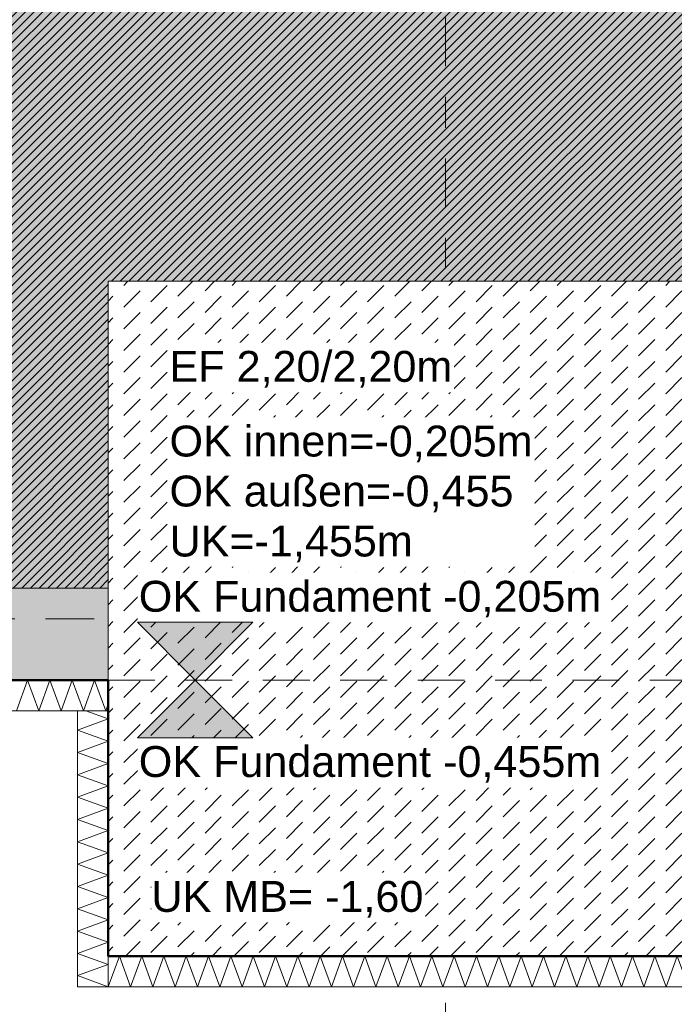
# Model space of a CAD drawing. Header units: metres. Extents: x -273 to 6, y -183 to 13.
# Tile 218 of 256: x -59.56 to -57.42, y -40.7 to -37.49. Entities that reach past the tile are written whole.
import ezdxf

# ---------------------------------------------------------------- set-up
doc = ezdxf.new("R2010")
doc.units = ezdxf.units.M
doc.header["$LTSCALE"] = 0.05
doc.header["$PDMODE"] = 1
doc.header["$PDSIZE"] = -2
doc.linetypes.add('ISO-02 Strichlinie', pattern=[3.81, 3.048, -0.762])
doc.linetypes.add('Linienart-53', pattern=[5.291531, 3.175, -1.058062, 0.352704, -0.705764])
doc.layers.get('0').update_dxf_attribs({"lineweight": 25})
for name, color, linetype, lineweight, true_color in [('00 -Bauelemente -Beton unbewehrt', 7, 'Continuous', 9, 0xf7e06e), ('00 -Bauelemente -Dämmung innen', 7, 'Continuous', 9, 0xff7fe6), ('30 -32 Gründung- 2 Flachgründungen u. Bodenplatten', 7, 'Continuous', 9, 0xff6633), ('30 -32 Gründung-4 Frostschürze', 7, 'Continuous', 9, 0x66aaff), ('70 -72 Beschriftung- 1 Beschriftung allgemein', 7, 'Continuous', 9, 0xff6633), ('70 -76 Bemaßung- 2 Allgemein', 7, 'Continuous', 5, 0x6666cc)]:
    doc.layers.add(name, color=color, linetype=linetype, lineweight=lineweight, true_color=true_color)
for name, color, linetype, lineweight in [('30 -35 Decken- 2 Beläge- Dämmung', 7, 'Continuous', 9), ('70 -71 Achsen- 1 Gebäudeachsen', 7, 'Linienart-53', 18), ('Keine', 7, 'Continuous', 9)]:
    doc.layers.add(name, color=color, linetype=linetype, lineweight=lineweight)
doc.styles.add('Arial', font='arial.ttf')
doc.dimstyles.new('k+k_klein', dxfattribs={"dimtxt": 0.100689, "dimasz": 0.05302, "dimexe": 0.05, "dimexo": 0.15, "dimgap": 0.005, "dimtad": 1, "dimdec": 3, "dimtxsty": 'Arial', "dimblk": 'VW_SLASH-2', "dimblk1": 'VW_SLASH-2', "dimblk2": 'VW_SLASH-2', "dimcen": 0, "dimdle": 0.025, "dimadec": 3, "dimazin": 0, "dimtfac": 0.75, "dimtdec": 3, "dimtix": 1, "dimtmove": 0, "dimatfit": 0, "dimldrblk": 'VW_FILLEDARROW', "dimfxl": 0.1, "dimfxlon": 1, "dimfrac": 2, "dimtolj": 1, "dimarcsym": 0})

# ---------------------------------------------------------------- blocks, each defined once
blk = doc.blocks.new('_Achsen (3D)')
at = {"layer": '70 -71 Achsen- 1 Gebäudeachsen', "transparency": 33554687}
for p, q in [((-58.171, 3.8), (-58.171, -46.172)), ((-179.668, -39.447), (3.826, -39.447))]:
    blk.add_line(p, q, dxfattribs=at)
blk = doc.blocks.new('Gruppe-414')
at = {"color": 255, "linetype": 'Continuous', "lineweight": 5}
blk.add_wipeout([(-65.321, -39.747), (-59.271, -39.747), (-59.271, -39.647), (-65.321, -39.647)], dxfattribs=at).dxf.layer = '00 -Bauelemente -Dämmung innen'
blk = doc.blocks.new('Gruppe-415')
at = {"layer": '00 -Bauelemente -Dämmung innen', "color": 7, "transparency": 33554687, "flags": 128}
blk.add_lwpolyline([(-59.5703, -39.747), (-59.5339, -39.647), (-59.4975, -39.747), (-59.4611, -39.647), (-59.4247, -39.747), (-59.3883, -39.647), (-59.3519, -39.747), (-59.3155, -39.647), (-59.2791, -39.747), (-59.271, -39.7248)], dxfattribs=at)
blk = doc.blocks.new('Gruppe-417')
at = {"layer": '00 -Bauelemente -Dämmung innen', "color": 7, "linetype": 'Continuous', "lineweight": 9, "transparency": 33554687}
blk.add_line((-59.271, -39.747), (-59.271, -39.647), dxfattribs=at)
blk = doc.blocks.new('Gruppe-418')
at = {"color": 7, "transparency": 33554687}
blk.add_blockref('Gruppe-417', (0, 0), dxfattribs=at)
blk = doc.blocks.new('Gruppe-419')
at = {"layer": '00 -Bauelemente -Dämmung innen', "color": 7, "linetype": 'Continuous', "lineweight": 9, "transparency": 33554687}
blk.add_line((-59.271, -39.647), (-65.321, -39.647), dxfattribs=at)
blk = doc.blocks.new('Gruppe-420')
at = {"layer": '00 -Bauelemente -Dämmung innen', "color": 7, "linetype": 'Continuous', "lineweight": 9, "transparency": 33554687}
blk.add_line((-65.321, -39.747), (-59.271, -39.747), dxfattribs=at)
blk = doc.blocks.new('Gruppe-421')
at = {"color": 7, "transparency": 33554687}
for name in ['Gruppe-419', 'Gruppe-420']:
    blk.add_blockref(name, (0, 0), dxfattribs=at)
blk = doc.blocks.new('Gruppe-422')
at = {"layer": '00 -Bauelemente -Dämmung innen', "color": 7}
blk.add_blockref('Gruppe-414', (0, 0), dxfattribs=at)
at = {"color": 7, "transparency": 33554687}
for name in ['Gruppe-418', 'Gruppe-421']:
    blk.add_blockref(name, (0, 0), dxfattribs=at)
at = {"layer": '00 -Bauelemente -Dämmung innen', "color": 7, "transparency": 33554687}
blk.add_blockref('Gruppe-415', (0, 0), dxfattribs=at)
blk = doc.blocks.new('Gruppe-423')
at = {"layer": '00 -Bauelemente -Dämmung innen', "color": 7, "transparency": 33554687}
blk.add_blockref('Gruppe-422', (0, 0), dxfattribs=at)
at = {"layer": '00 -Bauelemente -Dämmung innen', "color": 0, "flags": 1}
for tag in ['prm0_value', 'prm1_value', 'prm2_value', 'prm3_value', 'prm4_value', 'prm5_value', 'prm6_value', 'IFC_UUID', 'instanceID', 'prm0_name', 'prm0_type', 'prm1_name', 'prm1_type', 'prm2_name', 'prm2_type', 'prm3_name', 'prm3_type', 'prm4_name', 'prm4_type', 'prm5_name', 'prm5_type', 'prm6_name', 'prm6_type']:
    blk.add_attdef(tag, (-65.321, -39.747), '', height=0.00018, dxfattribs=at)
blk = doc.blocks.new('Gruppe-1484')
at = {"color": 255, "linetype": 'Continuous', "lineweight": 5}
blk.add_wipeout([(-59.271, -40.647), (-56.971, -40.647), (-56.971, -40.547), (-59.271, -40.547)], dxfattribs=at).dxf.layer = '00 -Bauelemente -Dämmung innen'
blk = doc.blocks.new('Gruppe-1485')
at = {"layer": '00 -Bauelemente -Dämmung innen', "color": 7, "transparency": 33554687, "flags": 128}
blk.add_lwpolyline([(-59.271, -40.647), (-59.2346, -40.547), (-59.1982, -40.647), (-59.1618, -40.547), (-59.1254, -40.647), (-59.089, -40.547), (-59.0526, -40.647), (-59.0162, -40.547), (-58.9798, -40.647), (-58.9434, -40.547), (-58.907, -40.647), (-58.8706, -40.547), (-58.8342, -40.647), (-58.7978, -40.547), (-58.7614, -40.647), (-58.725, -40.547), (-58.6886, -40.647), (-58.6523, -40.547), (-58.6159, -40.647), (-58.5795, -40.547), (-58.5431, -40.647), (-58.5067, -40.547), (-58.4703, -40.647), (-58.4339, -40.547), (-58.3975, -40.647), (-58.3611, -40.547), (-58.3247, -40.647), (-58.2883, -40.547), (-58.2519, -40.647), (-58.2155, -40.547), (-58.1791, -40.647), (-58.1427, -40.547), (-58.1063, -40.647), (-58.0699, -40.547), (-58.0335, -40.647), (-57.9971, -40.547), (-57.9607, -40.647), (-57.9243, -40.547), (-57.8879, -40.647), (-57.8515, -40.547), (-57.8151, -40.647), (-57.7787, -40.547), (-57.7423, -40.647), (-57.7059, -40.547), (-57.6695, -40.647), (-57.6331, -40.547), (-57.5967, -40.647), (-57.5603, -40.547), (-57.5239, -40.647), (-57.4875, -40.547), (-57.4511, -40.647), (-57.4148, -40.547), (-57.3784, -40.647), (-57.342, -40.547), (-57.3056, -40.647), (-57.2692, -40.547), (-57.2328, -40.647), (-57.1964, -40.547), (-57.16, -40.647), (-57.1236, -40.547), (-57.0872, -40.647), (-57.0508, -40.547), (-57.0144, -40.647), (-56.978, -40.547), (-56.971, -40.5662)], dxfattribs=at)
blk = doc.blocks.new('Gruppe-1486')
at = {"layer": '00 -Bauelemente -Dämmung innen', "color": 7, "linetype": 'Continuous', "lineweight": 9, "transparency": 33554687}
blk.add_line((-59.271, -40.547), (-59.271, -40.647), dxfattribs=at)
blk = doc.blocks.new('Gruppe-1487')
at = {"layer": '00 -Bauelemente -Dämmung innen', "color": 7, "linetype": 'Continuous', "lineweight": 9, "transparency": 33554687}
blk.add_line((-56.971, -40.647), (-56.971, -40.547), dxfattribs=at)
blk = doc.blocks.new('Gruppe-1488')
at = {"color": 7, "transparency": 33554687}
for name in ['Gruppe-1486', 'Gruppe-1487']:
    blk.add_blockref(name, (0, 0), dxfattribs=at)
blk = doc.blocks.new('Gruppe-1489')
at = {"layer": '00 -Bauelemente -Dämmung innen', "color": 7, "linetype": 'Continuous', "lineweight": 9, "transparency": 33554687}
blk.add_line((-56.971, -40.547), (-59.271, -40.547), dxfattribs=at)
blk = doc.blocks.new('Gruppe-1490')
at = {"layer": '00 -Bauelemente -Dämmung innen', "color": 7, "linetype": 'Continuous', "lineweight": 9, "transparency": 33554687}
blk.add_line((-59.271, -40.647), (-56.971, -40.647), dxfattribs=at)
blk = doc.blocks.new('Gruppe-1491')
at = {"color": 7, "transparency": 33554687}
for name in ['Gruppe-1489', 'Gruppe-1490']:
    blk.add_blockref(name, (0, 0), dxfattribs=at)
blk = doc.blocks.new('Gruppe-1492')
at = {"layer": '00 -Bauelemente -Dämmung innen', "color": 7}
blk.add_blockref('Gruppe-1484', (0, 0), dxfattribs=at)
at = {"color": 7, "transparency": 33554687}
for name in ['Gruppe-1488', 'Gruppe-1491']:
    blk.add_blockref(name, (0, 0), dxfattribs=at)
at = {"layer": '00 -Bauelemente -Dämmung innen', "color": 7, "transparency": 33554687}
blk.add_blockref('Gruppe-1485', (0, 0), dxfattribs=at)
blk = doc.blocks.new('Gruppe-1493')
at = {"layer": '00 -Bauelemente -Dämmung innen', "color": 7, "transparency": 33554687}
blk.add_blockref('Gruppe-1492', (0, 0), dxfattribs=at)
at = {"layer": '00 -Bauelemente -Dämmung innen', "color": 0, "flags": 1}
for tag in ['prm0_value', 'prm1_value', 'prm2_value', 'prm3_value', 'prm4_value', 'prm5_value', 'prm6_value', 'IFC_UUID', 'instanceID', 'prm0_name', 'prm0_type', 'prm1_name', 'prm1_type', 'prm2_name', 'prm2_type', 'prm3_name', 'prm3_type', 'prm4_name', 'prm4_type', 'prm5_name', 'prm5_type', 'prm6_name', 'prm6_type']:
    blk.add_attdef(tag, (-59.271, -40.647), '', height=0.00018, dxfattribs=at)
blk = doc.blocks.new('Gruppe-1494')
at = {"color": 255, "linetype": 'Continuous', "lineweight": 5}
blk.add_wipeout([(-59.271, -40.647), (-59.271, -39.747), (-59.371, -39.747), (-59.371, -40.647)], dxfattribs=at).dxf.layer = '00 -Bauelemente -Dämmung innen'
blk = doc.blocks.new('Gruppe-1495')
at = {"layer": '00 -Bauelemente -Dämmung innen', "color": 7, "transparency": 33554687, "flags": 128}
blk.add_lwpolyline([(-59.271, -40.647), (-59.371, -40.6106), (-59.271, -40.5742), (-59.371, -40.5379), (-59.271, -40.5015), (-59.371, -40.4651), (-59.271, -40.4287), (-59.371, -40.3923), (-59.271, -40.3559), (-59.371, -40.3195), (-59.271, -40.2831), (-59.371, -40.2467), (-59.271, -40.2103), (-59.371, -40.1739), (-59.271, -40.1375), (-59.371, -40.1011), (-59.271, -40.0647), (-59.371, -40.0283), (-59.271, -39.9919), (-59.371, -39.9555), (-59.271, -39.9191), (-59.371, -39.8827), (-59.271, -39.8463), (-59.371, -39.8099), (-59.271, -39.7735), (-59.3437, -39.747)], dxfattribs=at)
blk = doc.blocks.new('Gruppe-1496')
at = {"layer": '00 -Bauelemente -Dämmung innen', "color": 7, "linetype": 'Continuous', "lineweight": 9, "transparency": 33554687}
blk.add_line((-59.371, -40.647), (-59.271, -40.647), dxfattribs=at)
blk = doc.blocks.new('Gruppe-1497')
at = {"layer": '00 -Bauelemente -Dämmung innen', "color": 7, "linetype": 'Continuous', "lineweight": 9, "transparency": 33554687}
blk.add_line((-59.271, -39.747), (-59.371, -39.747), dxfattribs=at)
blk = doc.blocks.new('Gruppe-1498')
at = {"color": 7, "transparency": 33554687}
for name in ['Gruppe-1497', 'Gruppe-1496']:
    blk.add_blockref(name, (0, 0), dxfattribs=at)
blk = doc.blocks.new('Gruppe-1499')
at = {"layer": '00 -Bauelemente -Dämmung innen', "color": 7, "linetype": 'Continuous', "lineweight": 9, "transparency": 33554687}
blk.add_line((-59.371, -39.747), (-59.371, -40.647), dxfattribs=at)
blk = doc.blocks.new('Gruppe-1500')
at = {"layer": '00 -Bauelemente -Dämmung innen', "color": 7, "linetype": 'Continuous', "lineweight": 9, "transparency": 33554687}
blk.add_line((-59.271, -40.647), (-59.271, -39.747), dxfattribs=at)
blk = doc.blocks.new('Gruppe-1501')
at = {"color": 7, "transparency": 33554687}
for name in ['Gruppe-1499', 'Gruppe-1500']:
    blk.add_blockref(name, (0, 0), dxfattribs=at)
blk = doc.blocks.new('Gruppe-1502')
at = {"layer": '00 -Bauelemente -Dämmung innen', "color": 7}
blk.add_blockref('Gruppe-1494', (0, 0), dxfattribs=at)
at = {"color": 7, "transparency": 33554687}
for name in ['Gruppe-1498', 'Gruppe-1501']:
    blk.add_blockref(name, (0, 0), dxfattribs=at)
at = {"layer": '00 -Bauelemente -Dämmung innen', "color": 7, "transparency": 33554687}
blk.add_blockref('Gruppe-1495', (0, 0), dxfattribs=at)
blk = doc.blocks.new('Gruppe-1503')
at = {"layer": '00 -Bauelemente -Dämmung innen', "color": 7, "transparency": 33554687}
blk.add_blockref('Gruppe-1502', (0, 0), dxfattribs=at)
at = {"layer": '00 -Bauelemente -Dämmung innen', "color": 0, "flags": 1}
for tag in ['prm0_value', 'prm1_value', 'prm2_value', 'prm3_value', 'prm4_value', 'prm5_value', 'prm6_value', 'IFC_UUID', 'instanceID', 'prm0_name', 'prm0_type', 'prm1_name', 'prm1_type', 'prm2_name', 'prm2_type', 'prm3_name', 'prm3_type', 'prm4_name', 'prm4_type', 'prm5_name', 'prm5_type', 'prm6_name', 'prm6_type']:
    blk.add_attdef(tag, (-59.371, -40.647), '', height=0.00018, dxfattribs=at)
blk = doc.blocks.new('Gruppe-2372')
at = {"layer": '30 -32 Gründung- 2 Flachgründungen u. Bodenplatten', "flags": 128}
blk.add_lwpolyline([(-59.271, -38.347), (-57.071, -38.347), (-57.071, -40.547), (-59.271, -40.547)], close=True, dxfattribs=at)
at = {"color": 255}
for points in [[(-59.071, -38.7093), (-58.1426, -38.7093), (-58.1426, -38.547), (-59.071, -38.547)], [(-59.071, -39.2773), (-57.8798, -39.2773), (-57.8798, -38.7905), (-59.071, -38.7905)]]:
    blk.add_wipeout(points, dxfattribs=at).dxf.layer = '70 -72 Beschriftung- 1 Beschriftung allgemein'
at = {"layer": '70 -72 Beschriftung- 1 Beschriftung allgemein', "char_height": 0.100689, "attachment_point": 1, "line_spacing_factor": 0.970891, "style": 'Arial'}
for s, insert in [('EF 2,20/2,20m', (-59.071, -38.5741)), ('OK innen=-0,205m\\POK außen=-0,455\\PUK=-1,455m', (-59.071, -38.8175))]:
    blk.add_mtext(s, dxfattribs=dict(at, insert=insert))
blk = doc.blocks.new('_FU_2D LP5 (2D)')
at = {"color": 255}
blk.add_wipeout([(-59.27099996, -38.34704198), (-57.07099996, -38.34704198), (-57.07099996, -40.54704198), (-59.27099996, -40.54704198)], dxfattribs=at).dxf.layer = '00 -Bauelemente -Beton unbewehrt'
at = {"layer": '00 -Bauelemente -Beton unbewehrt', "linetype": 'Continuous', "lineweight": 9}
h = blk.add_hatch(dxfattribs=at)
h.set_pattern_fill('Unbew_ Beton1 1mm SRF', style=0, pattern_type=2)
h.set_pattern_definition([(45, (0, 0), (0.088388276, 0.01767774), [0.075, -0.05])])
h.paths.add_polyline_path([(-59.27099996, -38.34704198), (-57.07099996, -38.34704198), (-57.07099996, -40.54704198), (-59.27099996, -40.54704198)])
at = {"layer": '30 -35 Decken- 2 Beläge- Dämmung', "linetype": 'Continuous', "lineweight": 18, "true_color": 0xd9d9d9}
h = blk.add_hatch(dxfattribs=at)
h.set_pattern_fill('Schraffur grau', color=254, style=0, pattern_type=2)
h.set_pattern_definition([(45, (-88.613402, -25.839444), (0.014142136, -0.014142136), [])])
h.paths.add_polyline_path([(-75.77099996, -21.84704198), (-74.77099996, -21.84704198), (-74.77099996, -20.54704198), (-75.67099996, -20.54704198), (-75.67099996, -14.84704198), (-79.77099996, -14.84704198), (-79.77099996, -29.09704198), (-80.92099996, -29.09704198), (-80.92099996, -29.93902719), (-80.92109109, -29.93902719), (-80.92109109, -33.19704198), (-84.92099996, -33.19704198), (-84.92099996, -29.93902719), (-84.92109109, -29.93902719), (-84.92109109, -29.09704198), (-89.17099996, -29.09704198), (-89.17099996, -33.19704198), (-93.17109109, -33.19704198), (-93.17109109, -29.09704198), (-98.82099996, -29.09704198), (-98.82099996, -34.09704198), (-75.67099996, -34.09704198), (-75.67099996, -30.59704198), (-73.67099996, -30.59704198), (-73.67099996, -35.19704198), (-74.57099996, -35.19704198), (-74.57099996, -38.67204198), (-73.89599996, -38.67204198), (-73.89599996, -39.34704198), (-67.52099996, -39.34704198), (-67.52099996, -38.34704198), (-65.32099996, -38.34704198), (-65.32099996, -39.34704198), (-59.27099996, -39.34704198), (-59.27099996, -38.34704198), (-57.07099996, -38.34704198), (-57.07099996, -39.34704198), (-50.67099996, -39.34704198), (-50.67099996, -28.29704198), (-56.92099996, -28.29704198), (-56.92099996, -32.44704198), (-59.42099996, -32.44704198), (-59.42099996, -28.29704198), (-65.17099996, -28.29704198), (-65.17099996, -32.44704198), (-67.67099996, -32.44704198), (-67.67099996, -28.29704198), (-73.57099996, -28.29704198), (-73.57099996, -29.29704198), (-75.77099996, -29.29704198), (-75.77099996, -27.09704198), (-74.77099996, -27.09704198), (-74.77099996, -24.04704198), (-75.77099996, -24.04704198)])
at = {"layer": 'Keine', "linetype": 'Continuous', "lineweight": 0, "transparency": 33554511}
h = blk.add_hatch(color=43, dxfattribs=at)
h.paths.add_polyline_path([(-75.67109109, -30.59704198), (-73.67099996, -30.59704198), (-73.67099996, -35.19704198), (-74.57099996, -35.19704198), (-74.57099996, -38.67204198), (-73.89599996, -38.67204198), (-73.89599996, -39.34704198), (-67.52099996, -39.34704198), (-67.52099996, -38.34704198), (-65.32099996, -38.34704198), (-65.32099996, -39.34704198), (-59.27099996, -39.34704198), (-59.27099996, -38.34704198), (-57.07099996, -38.34704198), (-57.07099996, -39.34704198), (-50.67099996, -39.34704198), (-50.67099996, -28.29704198), (-56.92099996, -28.29704198), (-56.92099996, -32.44704198), (-59.42099996, -32.44704198), (-59.42099996, -28.29704198), (-65.17099996, -28.29704198), (-65.17099996, -32.44704198), (-67.67099996, -32.44704198), (-67.67099996, -28.29704198), (-73.57099996, -28.29704198), (-73.57099996, -29.29704198), (-75.77099996, -29.29704198), (-75.77099996, -27.09704198), (-74.77099996, -27.09704198), (-74.77099996, -24.04704198), (-75.77099996, -24.04704198), (-75.77099996, -21.84704198), (-74.77099996, -21.84704198), (-74.77099996, -20.54704198), (-75.67109109, -20.54704198), (-75.67109109, -10.69704198), (-75.42109109, -10.69704198), (-75.42109109, -9.44704198), (-81.42109109, -9.44704198), (-81.42109109, -13.94704198), (-84.42109109, -13.94704198), (-84.42109109, -6.44704198), (-81.95609109, -6.44704198), (-81.95609109, -3.29008264), (-84.69599996, -3.29008264), (-84.69599996, -0.54704198), (-88.07099996, -0.54704198), (-88.07099996, -2.44704198), (-89.37099996, -2.44704198), (-89.37099996, -0.54704198), (-89.57099996, -0.54704198), (-89.57099996, -2.89008719), (-92.77099996, -2.89008719), (-92.77099996, -0.54704198), (-93.72109109, -0.54704198), (-93.72109109, -8.09704198), (-92.67109109, -8.09704198), (-92.67109109, -6.44704198), (-89.67109109, -6.44704198), (-89.67109109, -13.94704198), (-92.67109109, -13.94704198), (-92.67109109, -9.29704198), (-98.82109109, -9.29704198), (-98.82109109, -11.09704198), (-94.09609109, -11.09704198), (-94.09609109, -23.54704198), (-98.82109109, -23.54704198), (-98.82109109, -34.09704198), (-75.67109109, -34.09704198)])
h.paths.add_polyline_path([(-89.17109109, -33.19704198), (-93.17109109, -33.19704198), (-93.17109109, -29.19704198), (-89.17109109, -29.19704198)])
h.paths.add_polyline_path([(-84.92109109, -29.19704198), (-80.92109109, -29.19704198), (-80.92109109, -33.19704198), (-84.92109109, -33.19704198)])
h.paths.add_polyline_path([(-85.12109109, -17.39704198), (-80.72109109, -17.39704198), (-80.72109109, -25.49704198), (-85.12109109, -25.49704198)])
h.paths.add_polyline_path([(-88.97109109, -25.49704198), (-93.37109109, -25.49704198), (-93.37109109, -17.39704198), (-88.97109109, -17.39704198)])
at = {"layer": '00 -Bauelemente -Beton unbewehrt', "flags": 128}
blk.add_lwpolyline([(-59.27099996, -38.34704198), (-57.07099996, -38.34704198), (-57.07099996, -40.54704198), (-59.27099996, -40.54704198)], close=True, dxfattribs=at)
at = {"layer": '30 -35 Decken- 2 Beläge- Dämmung', "flags": 128}
blk.add_lwpolyline([(-98.82099996, -34.09704198), (-75.67099996, -34.09704198), (-75.67099996, -30.59704198), (-73.67099996, -30.59704198), (-73.67099996, -35.19704198), (-74.57099996, -35.19704198), (-74.57099996, -38.67204198), (-73.89599996, -38.67204198), (-73.89599996, -39.34704198), (-67.52099996, -39.34704198), (-67.52099996, -38.34704198), (-65.32099996, -38.34704198), (-65.32099996, -39.34704198), (-59.27099996, -39.34704198), (-59.27099996, -38.34704198), (-57.07099996, -38.34704198), (-57.07099996, -39.34704198), (-50.67099996, -39.34704198), (-50.67099996, -28.29704198)], dxfattribs=at)
at = {"layer": 'Keine', "flags": 128}
blk.add_lwpolyline([(-98.82109109, -34.09704198), (-75.67109109, -34.09704198), (-75.67109109, -30.59704198), (-73.67099996, -30.59704198), (-73.67099996, -35.19704198), (-74.57099996, -35.19704198), (-74.57099996, -38.67204198), (-73.89599996, -38.67204198), (-73.89599996, -39.34704198), (-67.52099996, -39.34704198), (-67.52099996, -38.34704198), (-65.32099996, -38.34704198), (-65.32099996, -39.34704198), (-59.27099996, -39.34704198), (-59.27099996, -38.34704198), (-57.07099996, -38.34704198), (-57.07099996, -39.34704198), (-50.67099996, -39.34704198), (-50.67099996, -28.29704198)], dxfattribs=at)
at = {"layer": '00 -Bauelemente -Dämmung innen', "color": 7}
for name in ['Gruppe-423', 'Gruppe-1493']:
    blk.add_blockref(name, (0, 0), dxfattribs=at)
at = {"layer": '30 -32 Gründung-4 Frostschürze', "linetype": 'Continuous', "lineweight": 0, "transparency": 33554534}
blk.add_hatch(color=161, dxfattribs=at).paths.add_polyline_path([(-59.27099996, -39.64704198), (-65.32099996, -39.64704198), (-65.32099996, -39.34704198), (-59.27099996, -39.34704198)])
at = {"layer": '30 -32 Gründung- 2 Flachgründungen u. Bodenplatten', "linetype": 'ISO-02 Strichlinie'}
blk.add_line((-59.27099996, -39.64704198), (-57.07099996, -39.64704198), dxfattribs=at)
at = {"layer": '30 -32 Gründung-4 Frostschürze', "flags": 128}
blk.add_lwpolyline([(-59.27099996, -39.64704198), (-65.32099996, -39.64704198), (-65.32099996, -39.34704198), (-59.27099996, -39.34704198)], close=True, dxfattribs=at)
at = {"layer": '00 -Bauelemente -Dämmung innen', "color": 7}
blk.add_blockref('Gruppe-1503', (0, 0), dxfattribs=at)
at = {"layer": '30 -32 Gründung- 2 Flachgründungen u. Bodenplatten', "color": 7}
blk.add_blockref('Gruppe-2372', (0, 0), dxfattribs=at)
at = {"layer": '70 -72 Beschriftung- 1 Beschriftung allgemein', "color": 103, "lineweight": 50, "true_color": 0x66cc7f, "flags": 128}
blk.add_lwpolyline([(-98.82099996, -34.39704198), (-75.67099996, -34.39704198), (-75.67099996, -35.19704198), (-74.87099996, -35.19704198), (-74.87099996, -38.67204198), (-75.44599996, -38.67204198), (-75.44599996, -40.22204198), (-73.89599996, -40.22204198), (-73.89599996, -39.64704198), (-67.52099996, -39.64704198), (-67.52099996, -40.54704198), (-65.32099996, -40.54704198), (-65.32099996, -39.64704198), (-59.27099996, -39.64704198), (-59.27099996, -40.54704198), (-57.07099996, -40.54704198), (-57.07099996, -39.64704198), (-50.67099996, -39.64704198), (-50.67099996, -40.19704198), (-49.17099996, -40.19704198), (-49.17099996, -34.39704198), (-26.02099996, -34.39704198)], dxfattribs=at)
blk = doc.blocks.new('VW_SLASH-2')
at = {"color": 0, "linetype": 'ByBlock', "lineweight": -2, "transparency": 16777216}
blk.add_line((0.472, 0), (-1, 0), dxfattribs=at)
at = {"color": 0, "lineweight": 5, "transparency": 16777216, "flags": 128}
blk.add_lwpolyline([(0.5, 0.5), (-0.5, -0.5)], dxfattribs=at)
blk = doc.blocks.new('*D2923')
at = {"layer": '70 -76 Bemaßung- 2 Allgemein', "color": 0, "lineweight": -2}
for p, q in [((-65.321, -44.172), (-65.321, -44.322)), ((-59.271, -44.172), (-59.271, -44.322)), ((-59.324, -44.272), (-65.268, -44.272))]:
    blk.add_line(p, q, dxfattribs=at)
at = {"layer": 'Defpoints', "color": 0}
for p in [(-65.321, -39.647), (-59.271, -39.647), (-65.321, -44.272)]:
    blk.add_point(p, dxfattribs=at)
at = {"layer": '70 -76 Bemaßung- 2 Allgemein', "color": 0, "lineweight": -2, "xscale": 0.05302001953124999, "yscale": 0.05302001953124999, "zscale": 0.05302001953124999, "rotation": 180}
blk.add_blockref('VW_SLASH-2', (-65.321, -44.272), dxfattribs=at)
at = {"layer": '70 -76 Bemaßung- 2 Allgemein', "color": 0, "lineweight": -2, "xscale": 0.05302001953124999, "yscale": 0.05302001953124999, "zscale": 0.05302001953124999}
blk.add_blockref('VW_SLASH-2', (-59.271, -44.272), dxfattribs=at)
at = {"layer": '70 -76 Bemaßung- 2 Allgemein', "color": 0, "insert": (-62.296, -44.2066), "char_height": 0.10069, "attachment_point": 5, "style": 'Arial'}
blk.add_mtext('\\A1;6,05', dxfattribs=at)
blk = doc.blocks.new('VW_FILLEDARROW')
at = {"linetype": 'Continuous', "lineweight": 0, "transparency": 16777216}
blk.add_hatch(color=0, dxfattribs=at).paths.add_polyline_path([(-2.829, 0.758), (0, 0), (-2.829, -0.758)])
at = {"color": 0, "lineweight": 5, "transparency": 16777216, "flags": 128}
blk.add_lwpolyline([(-2.829, 0.758), (0, 0), (-2.829, -0.758)], close=True, dxfattribs=at)
blk = doc.blocks.new('*D2924')
at = {"layer": '70 -76 Bemaßung- 2 Allgemein', "color": 0, "lineweight": -2}
for p, q in [((-58.171, -44.122), (-58.171, -44.222)), ((-59.271, -44.172), (-59.271, -44.322)), ((-58.224, -44.272), (-59.218, -44.272))]:
    blk.add_line(p, q, dxfattribs=at)
at = {"layer": 'Defpoints', "color": 0}
for p in [(-59.271, -39.647), (-59.271, -44.272), (-58.171, -44.272)]:
    blk.add_point(p, dxfattribs=at)
at = {"layer": '70 -76 Bemaßung- 2 Allgemein', "color": 0, "lineweight": -2, "xscale": 0.05302001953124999, "yscale": 0.05302001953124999, "zscale": 0.05302001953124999, "rotation": 180}
blk.add_blockref('VW_SLASH-2', (-59.271, -44.272), dxfattribs=at)
at = {"layer": '70 -76 Bemaßung- 2 Allgemein', "color": 0, "lineweight": -2, "xscale": 0.05302001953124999, "yscale": 0.05302001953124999, "zscale": 0.05302001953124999}
blk.add_blockref('VW_SLASH-2', (-58.171, -44.272), dxfattribs=at)
at = {"layer": '70 -76 Bemaßung- 2 Allgemein', "color": 0, "insert": (-58.721, -44.2066), "char_height": 0.10069, "attachment_point": 5, "style": 'Arial'}
blk.add_mtext('\\A1;1,10', dxfattribs=at)
blk = doc.blocks.new('*D3129')
at = {"layer": '70 -76 Bemaßung- 2 Allgemein', "color": 0, "lineweight": -2}
for p, q in [((-65.221, -43.672), (-65.221, -43.822)), ((-59.371, -43.672), (-59.371, -43.822)), ((-59.424, -43.772), (-65.168, -43.772))]:
    blk.add_line(p, q, dxfattribs=at)
at = {"layer": 'Defpoints', "color": 0}
for p in [(-65.221, -40.647), (-59.371, -40.647), (-65.221, -43.772)]:
    blk.add_point(p, dxfattribs=at)
at = {"layer": '70 -76 Bemaßung- 2 Allgemein', "color": 0, "lineweight": -2, "xscale": 0.05302001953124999, "yscale": 0.05302001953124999, "zscale": 0.05302001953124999, "rotation": 180}
blk.add_blockref('VW_SLASH-2', (-65.221, -43.772), dxfattribs=at)
at = {"layer": '70 -76 Bemaßung- 2 Allgemein', "color": 0, "lineweight": -2, "xscale": 0.05302001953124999, "yscale": 0.05302001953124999, "zscale": 0.05302001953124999}
blk.add_blockref('VW_SLASH-2', (-59.371, -43.772), dxfattribs=at)
at = {"layer": '70 -76 Bemaßung- 2 Allgemein', "color": 0, "insert": (-62.296, -43.7066), "char_height": 0.10069, "attachment_point": 5, "style": 'Arial'}
blk.add_mtext('\\A1;5,85', dxfattribs=at)
blk = doc.blocks.new('*D3130')
at = {"layer": '70 -76 Bemaßung- 2 Allgemein', "color": 0, "lineweight": -2}
for p, q in [((-59.371, -43.672), (-59.371, -43.822)), ((-59.271, -43.672), (-59.271, -43.822)), ((-59.424, -43.772), (-59.477, -43.772)), ((-59.271, -43.772), (-59.371, -43.772)), ((-59.218, -43.772), (-59.165, -43.772))]:
    blk.add_line(p, q, dxfattribs=at)
at = {"layer": 'Defpoints', "color": 0}
for p in [(-59.271, -40.547), (-59.371, -40.647), (-59.371, -43.772)]:
    blk.add_point(p, dxfattribs=at)
at = {"layer": '70 -76 Bemaßung- 2 Allgemein', "color": 0, "lineweight": -2, "xscale": 0.05302001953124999, "yscale": 0.05302001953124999, "zscale": 0.05302001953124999}
blk.add_blockref('VW_SLASH-2', (-59.371, -43.772), dxfattribs=at)
at = {"layer": '70 -76 Bemaßung- 2 Allgemein', "color": 0, "lineweight": -2, "xscale": 0.05302001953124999, "yscale": 0.05302001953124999, "zscale": 0.05302001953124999, "rotation": 180}
blk.add_blockref('VW_SLASH-2', (-59.271, -43.772), dxfattribs=at)
at = {"layer": '70 -76 Bemaßung- 2 Allgemein', "color": 0, "insert": (-59.321, -43.9837), "char_height": 0.10069, "attachment_point": 5, "style": 'Arial'}
blk.add_mtext('\\A1;10', dxfattribs=at)
blk = doc.blocks.new('*D3131')
at = {"layer": '70 -76 Bemaßung- 2 Allgemein', "color": 0, "lineweight": -2}
for p, q in [((-59.271, -43.672), (-59.271, -43.822)), ((-58.171, -43.672), (-58.171, -43.822)), ((-58.224, -43.772), (-59.218, -43.772))]:
    blk.add_line(p, q, dxfattribs=at)
at = {"layer": 'Defpoints', "color": 0}
for p in [(-59.271, -40.547), (-58.171, -40.547), (-59.271, -43.772)]:
    blk.add_point(p, dxfattribs=at)
at = {"layer": '70 -76 Bemaßung- 2 Allgemein', "color": 0, "lineweight": -2, "xscale": 0.05302001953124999, "yscale": 0.05302001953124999, "zscale": 0.05302001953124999, "rotation": 180}
blk.add_blockref('VW_SLASH-2', (-59.271, -43.772), dxfattribs=at)
at = {"layer": '70 -76 Bemaßung- 2 Allgemein', "color": 0, "lineweight": -2, "xscale": 0.05302001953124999, "yscale": 0.05302001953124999, "zscale": 0.05302001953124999}
blk.add_blockref('VW_SLASH-2', (-58.171, -43.772), dxfattribs=at)
at = {"layer": '70 -76 Bemaßung- 2 Allgemein', "color": 0, "insert": (-58.721, -43.7066), "char_height": 0.10069, "attachment_point": 5, "style": 'Arial'}
blk.add_mtext('\\A1;1,10', dxfattribs=at)
blk = doc.blocks.new('*D3132')
at = {"layer": '70 -76 Bemaßung- 2 Allgemein', "color": 0, "lineweight": -2}
for p, q in [((-58.171, -43.672), (-58.171, -43.822)), ((-57.071, -43.672), (-57.071, -43.822)), ((-57.124, -43.772), (-58.118, -43.772))]:
    blk.add_line(p, q, dxfattribs=at)
at = {"layer": 'Defpoints', "color": 0}
for p in [(-58.171, -40.547), (-57.071, -40.547), (-58.171, -43.772)]:
    blk.add_point(p, dxfattribs=at)
at = {"layer": '70 -76 Bemaßung- 2 Allgemein', "color": 0, "lineweight": -2, "xscale": 0.05302001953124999, "yscale": 0.05302001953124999, "zscale": 0.05302001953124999, "rotation": 180}
blk.add_blockref('VW_SLASH-2', (-58.171, -43.772), dxfattribs=at)
at = {"layer": '70 -76 Bemaßung- 2 Allgemein', "color": 0, "lineweight": -2, "xscale": 0.05302001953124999, "yscale": 0.05302001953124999, "zscale": 0.05302001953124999}
blk.add_blockref('VW_SLASH-2', (-57.071, -43.772), dxfattribs=at)
at = {"layer": '70 -76 Bemaßung- 2 Allgemein', "color": 0, "insert": (-57.621, -43.7066), "char_height": 0.10069, "attachment_point": 5, "style": 'Arial'}
blk.add_mtext('\\A1;1,10', dxfattribs=at)
blk = doc.blocks.new('Gruppe-2891')
at = {"color": 255}
for points in [[(-59.1752, -39.4588), (-57.6586, -39.4588), (-57.6586, -39.2965), (-59.1752, -39.2965)], [(-59.1752, -39.9975), (-57.6586, -39.9975), (-57.6586, -39.8353), (-59.1752, -39.8353)]]:
    blk.add_wipeout(points, dxfattribs=at).dxf.layer = '70 -72 Beschriftung- 1 Beschriftung allgemein'
at = {"layer": '30 -32 Gründung- 2 Flachgründungen u. Bodenplatten', "linetype": 'Continuous', "lineweight": 0, "transparency": 33554687}
for points in [[(-59.1752, -39.4588), (-58.987, -39.647), (-58.7988, -39.4588)], [(-59.1752, -39.8353), (-58.987, -39.647), (-58.7988, -39.8353)]]:
    blk.add_hatch(color=7, dxfattribs=at).paths.add_polyline_path(points)
at = {"layer": '30 -32 Gründung- 2 Flachgründungen u. Bodenplatten', "flags": 128}
for points in [[(-59.1752, -39.4588), (-58.987, -39.647), (-58.7988, -39.4588)], [(-59.1752, -39.8353), (-58.987, -39.647), (-58.7988, -39.8353)]]:
    blk.add_lwpolyline(points, close=True, dxfattribs=at)
at = {"layer": '70 -72 Beschriftung- 1 Beschriftung allgemein', "char_height": 0.100689, "attachment_point": 2, "line_spacing_factor": 0.970891, "style": 'Arial'}
for s, insert in [('OK Fundament -0,205m', (-58.4169, -39.3236)), ('OK Fundament -0,455m', (-58.4169, -39.8623))]:
    blk.add_mtext(s, dxfattribs=dict(at, insert=insert))
blk = doc.blocks.new('Gruppe-3001')
at = {"layer": '70 -72 Beschriftung- 1 Beschriftung allgemein', "linetype": 'Continuous', "lineweight": 5}
blk.add_point((-59.13, -40.175), dxfattribs=at)
at = {"color": 255}
blk.add_wipeout([(-59.13, -40.4373), (-58.237, -40.4373), (-58.237, -40.275), (-59.13, -40.275)], dxfattribs=at).dxf.layer = '70 -72 Beschriftung- 1 Beschriftung allgemein'
at = {"layer": '70 -72 Beschriftung- 1 Beschriftung allgemein', "insert": (-59.13, -40.302), "char_height": 0.100689, "attachment_point": 1, "line_spacing_factor": 0.970891, "style": 'Arial'}
blk.add_mtext('UK MB= -1,60', dxfattribs=at)
blk = doc.blocks.new('Gruppe-2787')
at = {"layer": '70 -76 Bemaßung- 2 Allgemein'}
for base, p1, p2, text, picture, middle in [((-65.32099996, -44.27204198), (-59.27099996, -39.64704198), (-65.32099996, -39.64704198), '6,05', '*D2923', (-62.29599996, -44.20657844)), ((-59.27099996, -44.27204198), (-58.17099996, -44.27204198), (-59.27099996, -39.64704198), '1,10', '*D2924', (-58.72099996, -44.20657844))]:
    dim = blk.add_linear_dim(base=base, p1=p1, p2=p2, text=text, dimstyle='k+k_klein', override={"dimtxt": 0.100689, "dimgap": 0.005, "dimdec": 8, "dimpost": '<>', "dimtxsty": 'Arial', "dimtmove": 2}, dxfattribs=at)
    dim.commit()
    dim.dimension.update_dxf_attribs({"geometry": picture, "text_midpoint": middle})
blk = doc.blocks.new('Gruppe-2791')
at = {"layer": '70 -76 Bemaßung- 2 Allgemein'}
for base, p1, p2, text, override, picture, middle in [((-59.37099996, -43.77204198), (-59.27099996, -40.54704198), (-59.37099996, -40.64704198), '10', {"dimtxt": 0.100689, "dimgap": 0.005, "dimdec": 8, "dimpost": '<>', "dimtxsty": 'Arial', "dimtix": 0, "dimtmove": 2}, '*D3130', (-59.32099996, -43.98374666)), ((-59.27099996, -43.77204198), (-58.17099996, -40.54704198), (-59.27099996, -40.54704198), '1,10', {"dimtxt": 0.100689, "dimgap": 0.005, "dimdec": 8, "dimpost": '<>', "dimtxsty": 'Arial', "dimtmove": 2}, '*D3131', (-58.72099996, -43.70657844)), ((-58.17099996, -43.77204198), (-57.07099996, -40.54704198), (-58.17099996, -40.54704198), '1,10', {"dimtxt": 0.100689, "dimgap": 0.005, "dimdec": 8, "dimpost": '<>', "dimtxsty": 'Arial', "dimtmove": 2}, '*D3132', (-57.62099996, -43.70657844)), ((-65.22099996, -43.77204198), (-59.37099996, -40.64704198), (-65.22099996, -40.64704198), '5,85', {"dimtxt": 0.100689, "dimgap": 0.005, "dimdec": 8, "dimpost": '<>', "dimtxsty": 'Arial', "dimtmove": 2}, '*D3129', (-62.29599996, -43.70657844))]:
    dim = blk.add_linear_dim(base=base, p1=p1, p2=p2, text=text, dimstyle='k+k_klein', override=override, dxfattribs=at)
    dim.commit()
    dim.dimension.update_dxf_attribs({"geometry": picture, "text_midpoint": middle})
blk = doc.blocks.new('_FU_2D Bemaßung_ Beschriftung (3D)')
at = {"layer": '70 -76 Bemaßung- 2 Allgemein'}
for name in ['Gruppe-2787', 'Gruppe-2791']:
    blk.add_blockref(name, (0, 0), dxfattribs=at)
at = {"layer": '70 -72 Beschriftung- 1 Beschriftung allgemein', "color": 7}
for name in ['Gruppe-2891', 'Gruppe-3001']:
    blk.add_blockref(name, (0, 0), dxfattribs=at)

msp = doc.modelspace()

# ---------------------------------------------------------------- block references
at = {"layer": 'Keine', "color": 1}
msp.add_blockref('_Achsen (3D)', (0, 0), dxfattribs=at)

# ---------------------------------------------------------------- next in the draw order: block references
msp.add_blockref('_FU_2D LP5 (2D)', (0, 0), dxfattribs=at)

# ---------------------------------------------------------------- next in the draw order: block references
msp.add_blockref('_FU_2D Bemaßung_ Beschriftung (3D)', (0, 0), dxfattribs=at)

doc.saveas('drawing.dxf')
